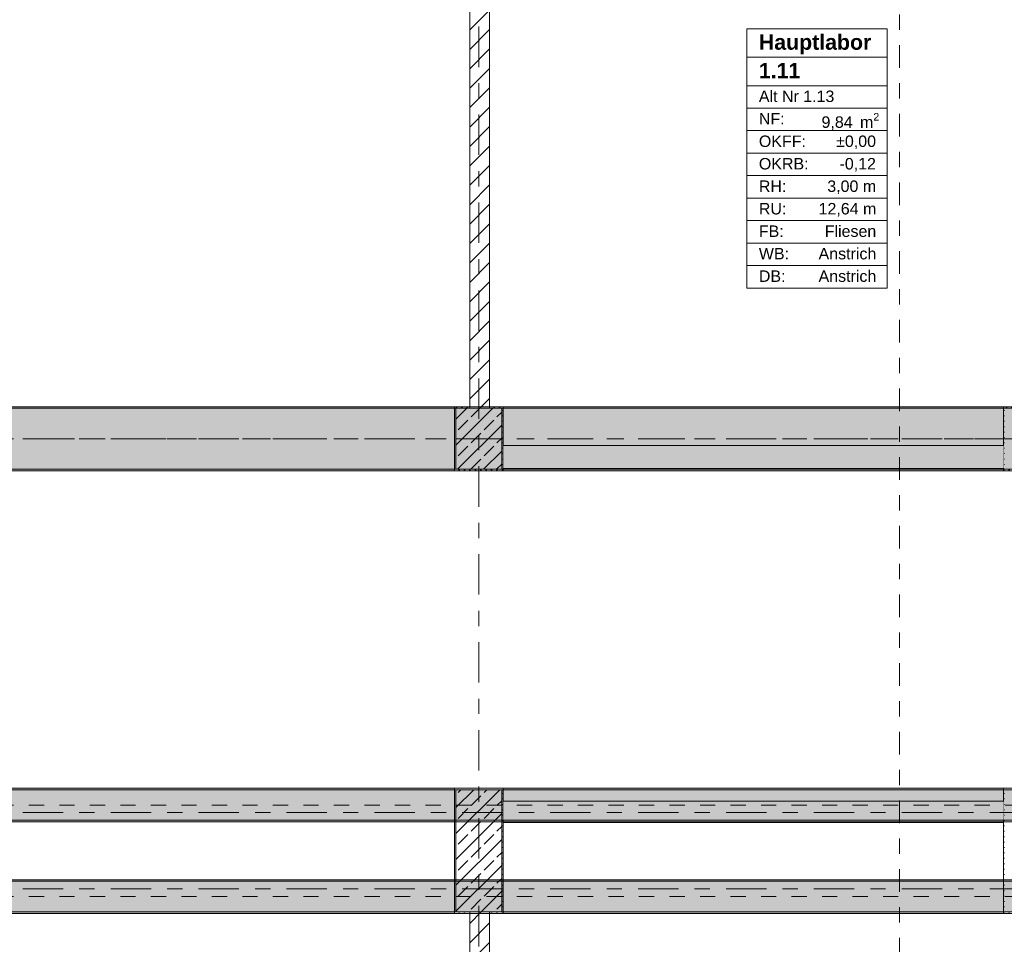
# Model space of a CAD drawing. Header units: metres. Extents: x -3.6 to 84.5, y -11 to 16.8.
# Tile 51 of 256: x 4.7 to 11.2, y 5 to 11. Entities that reach past the tile are written whole.
import ezdxf

# ---------------------------------------------------------------- set-up
doc = ezdxf.new("R2010")
doc.units = ezdxf.units.M
doc.header["$MEASUREMENT"] = 0
for name, pattern in [('Achse', [0.2, 0.1, -0.05, 0, -0.05]), ('Schnittlinie', [0.3, 0.15, -0.075, 0, -0.075]), ('Strichlinie doppelt', [0.546806, 0.264583, -0.105833, 0.070556, -0.105833]), ('Wipeout_Contour', [1, 0, -1])]:
    doc.linetypes.add(name, pattern=pattern)
for name, color, linetype in [('201a - Marker.Schnitt - optisch Grundriss', 7, 'Continuous'), ('401 - Zone.Raum_ Raumbegrenzung_ Whg.', 7, 'Continuous'), ('451 - Universal.Achsen Raster', 7, 'Continuous'), ('605 - Struktur.Wand Innen', 7, 'Continuous'), ('607 - Struktur.Stütze', 7, 'Continuous'), ('608 - Struktur.Träger', 7, 'Continuous')]:
    doc.layers.add(name, color=color, linetype=linetype)
doc.styles.add('ERSTELLTER_STIL_1', font='txt')
doc.styles.add('ERSTELLTER_STIL_2', font='txt')
pattern_1 = [(45, (0, 0), (-0.08485281, 0.08485281), []), (45, (-0.04243, 0.04243), (-0.08485281, 0.08485281), [0.09, -0.03])]
pattern_2 = [(45, (0, 0), (-0.01767767, 0.01767767), [0, -0.025])]
pattern_3 = [(45, (0, 0), (-0.0636396, 0.0636396), [])]

msp = doc.modelspace()

# ---------------------------------------------------------------- hatches: boundary and pattern name
at = {"layer": '607 - Struktur.Stütze', "linetype": 'Continuous', "lineweight": 0, "true_color": 0x000000}
h = msp.add_hatch(dxfattribs=at)
h.set_pattern_fill('Gips_0001', color=18, style=0, pattern_type=2)
h.set_pattern_definition(pattern_2)
h.paths.add_polyline_path([(7.57, 8.51), (7.57, 8.09), (7.89, 8.09), (7.89, 8.51), (7.8, 8.51), (7.8, 8.5), (7.88, 8.5), (7.88, 8.1), (7.58, 8.1), (7.58, 8.5), (7.67, 8.5), (7.67, 8.51)])
h = msp.add_hatch(dxfattribs=at)
h.set_pattern_fill('Beton__Stahlbeton_0001', color=18, style=0, pattern_type=2)
h.set_pattern_definition(pattern_1)
h.paths.add_polyline_path([(7.58, 8.1), (7.88, 8.1), (7.88, 8.5), (7.58, 8.5)])
h = msp.add_hatch(dxfattribs=at)
h.set_pattern_fill('Gips_0001', color=18, style=0, pattern_type=2)
h.set_pattern_definition(pattern_2)
h.paths.add_polyline_path([(11.17, 8.09), (11.49, 8.09), (11.49, 8.51), (11.41, 8.51), (11.41, 8.5), (11.48, 8.5), (11.48, 8.1), (11.18, 8.1), (11.18, 8.5), (11.27, 8.5), (11.27, 8.51), (11.17, 8.51)])
h = msp.add_hatch(dxfattribs=at)
h.set_pattern_fill('Gips_0001', color=18, style=0, pattern_type=2)
h.set_pattern_definition(pattern_2)
h.paths.add_polyline_path([(7.57, 6.01), (7.57, 5.19), (7.67, 5.19), (7.67, 5.2), (7.58, 5.2), (7.58, 6), (7.88, 6), (7.88, 5.2), (7.8, 5.2), (7.8, 5.19), (7.89, 5.19), (7.89, 6.01)])
h = msp.add_hatch(dxfattribs=at)
h.set_pattern_fill('Gips_0001', color=18, style=0, pattern_type=2)
h.set_pattern_definition(pattern_2)
h.paths.add_polyline_path([(11.17, 6.01), (11.17, 5.19), (11.24, 5.19), (11.24, 5.2), (11.18, 5.2), (11.18, 6), (11.48, 6), (11.48, 5.2), (11.405, 5.2), (11.405, 5.19), (11.49, 5.19), (11.49, 6.01)])
h = msp.add_hatch(dxfattribs=at)
h.set_pattern_fill('Beton__Stahlbeton_0001', color=18, style=0, pattern_type=2)
h.set_pattern_definition(pattern_1)
h.paths.add_polyline_path([(7.58, 5.2), (7.88, 5.2), (7.88, 6), (7.58, 6)])
at = {"layer": '608 - Struktur.Träger', "linetype": 'Continuous', "lineweight": 0, "true_color": 0x000000}
h = msp.add_hatch(dxfattribs=at)
h.set_pattern_fill('Gips_0001', color=18, style=0, pattern_type=2)
h.set_pattern_definition(pattern_2)
h.paths.add_polyline_path([(7.57, 8.51), (0.69, 8.51), (0.69, 8.5), (7.57, 8.5)])
h = msp.add_hatch(dxfattribs=at)
h.set_pattern_fill('Gips_0001', color=18, style=0, pattern_type=2)
h.set_pattern_definition(pattern_2)
h.paths.add_polyline_path([(11.17, 8.51), (7.89, 8.51), (7.89, 8.5), (11.17, 8.5)])
h = msp.add_hatch(dxfattribs=at)
h.set_pattern_fill('Gips_0001', color=18, style=0, pattern_type=2)
h.set_pattern_definition(pattern_2)
h.paths.add_polyline_path([(0.69, 8.1), (0.69, 8.09), (7.57, 8.09), (7.57, 8.1)])
h = msp.add_hatch(dxfattribs=at)
h.set_pattern_fill('Gips_0001', color=18, style=0, pattern_type=2)
h.set_pattern_definition(pattern_2)
h.paths.add_polyline_path([(0.69, 6.01), (0.69, 6), (7.57, 6), (7.57, 6.01)])
h = msp.add_hatch(dxfattribs=at)
h.set_pattern_fill('Gips_0001', color=18, style=0, pattern_type=2)
h.set_pattern_definition(pattern_2)
h.paths.add_polyline_path([(7.89, 6.01), (7.89, 6), (11.17, 6), (11.17, 6.01)])
h = msp.add_hatch(dxfattribs=at)
h.set_pattern_fill('Gips_0001', color=18, style=0, pattern_type=2)
h.set_pattern_definition(pattern_2)
h.paths.add_polyline_path([(0.69, 5.8), (0.69, 5.79), (7.57, 5.79), (7.57, 5.8)])
h = msp.add_hatch(dxfattribs=at)
h.set_pattern_fill('Gips_0001', color=18, style=0, pattern_type=2)
h.set_pattern_definition(pattern_2)
h.paths.add_polyline_path([(0.69, 5.4), (7.57, 5.4), (7.57, 5.41), (0.69, 5.41)])
h = msp.add_hatch(dxfattribs=at)
h.set_pattern_fill('Gips_0001', color=18, style=0, pattern_type=2)
h.set_pattern_definition(pattern_2)
h.paths.add_polyline_path([(7.89, 5.41), (7.89, 5.4), (11.17, 5.4), (11.17, 5.41)])
h = msp.add_hatch(dxfattribs=at)
h.set_pattern_fill('Gips_0001', color=18, style=0, pattern_type=2)
h.set_pattern_definition(pattern_2)
h.paths.add_polyline_path([(0.69, 5.2), (0.69, 5.19), (7.57, 5.19), (7.57, 5.2)])
h = msp.add_hatch(dxfattribs=at)
h.set_pattern_fill('Gips_0001', color=18, style=0, pattern_type=2)
h.set_pattern_definition(pattern_2)
h.paths.add_polyline_path([(11.17, 5.2), (7.89, 5.2), (7.89, 5.19), (11.17, 5.19)])

# ---------------------------------------------------------------- linework, layer by layer
at = {"layer": '401 - Zone.Raum_ Raumbegrenzung_ Whg.', "color": 7, "linetype": 'Continuous', "lineweight": 9}
for p, q in [((10.407, 10.9869), (9.4873, 10.9869)), ((9.4873, 10.9869), (9.4873, 9.2878)), ((9.4873, 10.9869), (10.407, 10.9869)), ((9.4873, 10.8003), (9.4873, 10.9869)), ((10.407, 9.2878), (10.407, 10.9869)), ((10.407, 10.9869), (10.407, 10.8003)), ((10.407, 10.8003), (9.4873, 10.8003)), ((9.4873, 10.8003), (10.407, 10.8003)), ((9.4873, 10.6137), (9.4873, 10.8003)), ((10.407, 10.8003), (10.407, 10.6137)), ((10.407, 10.6137), (9.4873, 10.6137)), ((9.4873, 10.6137), (10.407, 10.6137)), ((9.4873, 10.4664), (9.4873, 10.6137)), ((10.407, 10.6137), (10.407, 10.4664)), ((10.407, 10.4664), (9.4873, 10.4664)), ((9.4873, 10.4664), (10.407, 10.4664)), ((9.4873, 10.3191), (9.4873, 10.4664)), ((10.407, 10.4664), (10.407, 10.3191)), ((10.407, 10.3191), (9.4873, 10.3191)), ((9.4873, 10.3191), (10.407, 10.3191)), ((9.4873, 10.1717), (9.4873, 10.3191)), ((10.407, 10.3191), (10.407, 10.1717)), ((10.407, 10.1717), (9.4873, 10.1717)), ((9.4873, 10.1717), (10.407, 10.1717)), ((9.4873, 10.0244), (9.4873, 10.1717)), ((10.407, 10.1717), (10.407, 10.0244)), ((10.407, 10.0244), (9.4873, 10.0244)), ((9.4873, 10.0244), (10.407, 10.0244)), ((9.4873, 9.8771), (9.4873, 10.0244)), ((10.407, 10.0244), (10.407, 9.8771)), ((10.407, 9.8771), (9.4873, 9.8771)), ((9.4873, 9.8771), (10.407, 9.8771)), ((9.4873, 9.7298), (9.4873, 9.8771)), ((10.407, 9.8771), (10.407, 9.7298)), ((10.407, 9.7298), (9.4873, 9.7298)), ((9.4873, 9.7298), (10.407, 9.7298)), ((9.4873, 9.5825), (9.4873, 9.7298)), ((10.407, 9.7298), (10.407, 9.5825)), ((10.407, 9.5825), (9.4873, 9.5825)), ((9.4873, 9.5825), (10.407, 9.5825)), ((9.4873, 9.4351), (9.4873, 9.5825)), ((10.407, 9.5825), (10.407, 9.4351)), ((10.407, 9.4351), (9.4873, 9.4351)), ((9.4873, 9.4351), (10.407, 9.4351)), ((9.4873, 9.2878), (9.4873, 9.4351)), ((10.407, 9.4351), (10.407, 9.2878)), ((9.4873, 9.2878), (10.407, 9.2878)), ((10.407, 9.2878), (9.4873, 9.2878))]:
    msp.add_line(p, q, dxfattribs=at)
at = {"layer": '451 - Universal.Achsen Raster', "color": 160, "linetype": 'Strichlinie doppelt', "lineweight": 9, "true_color": 0x3232ff}
for p, q in [((64.935, 8.3), (-3.175, 8.3)), ((64.935, 5.35), (-3.175, 5.35))]:
    msp.add_line(p, q, dxfattribs=at)
at = {"layer": '607 - Struktur.Stütze', "color": 7, "linetype": 'Continuous', "lineweight": 5, "flags": 128}
for points in [[(7.67, 8.51), (7.57, 8.51), (7.57, 8.09), (7.89, 8.09), (7.89, 8.51), (7.8, 8.51)], [(11.27, 8.51), (11.17, 8.51), (11.17, 8.09), (11.49, 8.09), (11.49, 8.51), (11.41, 8.51)], [(7.8, 5.19), (7.89, 5.19), (7.89, 6.01), (7.57, 6.01), (7.57, 5.19), (7.67, 5.19)], [(11.405, 5.19), (11.49, 5.19), (11.49, 6.01), (11.17, 6.01), (11.17, 5.19), (11.24, 5.19)]]:
    msp.add_lwpolyline(points, dxfattribs=at)
at = {"layer": '607 - Struktur.Stütze', "color": 7, "linetype": 'Continuous', "lineweight": 13, "flags": 128}
for points in [[(7.58, 8.1), (7.88, 8.1), (7.88, 8.5), (7.58, 8.5)], [(7.58, 5.2), (7.88, 5.2), (7.88, 6), (7.58, 6)]]:
    msp.add_lwpolyline(points, close=True, dxfattribs=at)
at = {"layer": '608 - Struktur.Träger', "color": 7, "linetype": 'Continuous', "lineweight": 5}
for p, q in [((7.57, 8.51), (0.69, 8.51)), ((7.57, 8.51), (7.57, 8.5)), ((7.89, 8.51), (7.89, 8.5)), ((11.17, 8.51), (7.89, 8.51)), ((11.17, 8.51), (11.17, 8.5)), ((7.57, 8.09), (0.69, 8.09)), ((7.57, 8.1), (7.57, 8.09)), ((7.57, 6.01), (0.69, 6.01)), ((7.57, 6.01), (7.57, 6)), ((7.89, 6.01), (7.89, 6)), ((11.17, 6.01), (7.89, 6.01)), ((11.17, 6.01), (11.17, 6)), ((7.57, 5.79), (0.69, 5.79)), ((7.57, 5.8), (7.57, 5.79)), ((7.57, 5.41), (0.69, 5.41)), ((7.57, 5.41), (7.57, 5.4)), ((7.89, 5.41), (7.89, 5.4)), ((11.17, 5.41), (7.89, 5.41)), ((11.17, 5.41), (11.17, 5.4)), ((7.57, 5.19), (0.69, 5.19)), ((7.57, 5.2), (7.57, 5.19)), ((7.89, 5.2), (7.89, 5.19)), ((11.17, 5.19), (7.89, 5.19)), ((11.17, 5.2), (11.17, 5.19))]:
    msp.add_line(p, q, dxfattribs=at)
at = {"layer": '608 - Struktur.Träger', "color": 7, "linetype": 'Continuous', "lineweight": 13}
for p, q in [((7.57, 8.5), (0.69, 8.5)), ((11.17, 8.5), (7.89, 8.5)), ((11.49, 8.5), (11.17, 8.5)), ((0.38, 6.01), (61.88, 6.01)), ((7.57, 6), (0.69, 6)), ((7.89, 6), (7.57, 6)), ((11.17, 6), (7.89, 6)), ((11.49, 6), (11.17, 6)), ((0.38, 5.41), (61.88, 5.41)), ((7.57, 5.4), (0.69, 5.4)), ((7.89, 5.4), (7.57, 5.4)), ((11.17, 5.4), (7.89, 5.4)), ((11.49, 5.4), (11.17, 5.4))]:
    msp.add_line(p, q, dxfattribs=at)
at = {"layer": '608 - Struktur.Träger', "color": 7, "linetype": 'Achse', "lineweight": 9}
for p, q in [((0.38, 8.3), (61.88, 8.3)), ((0.38, 5.3), (61.88, 5.3))]:
    msp.add_line(p, q, dxfattribs=at)

# ---------------------------------------------------------------- texts
at = {"layer": '401 - Zone.Raum_ Raumbegrenzung_ Whg.', "color": 7, "lineweight": 9, "attachment_point": 1}
for s, insert, char_height, style in [('\\A1;{\\pqj;\\pt0;\\fArial|b1|i0|c0|p38;Hauptlabor }', (9.5659, 10.9493), 0.1, 'ERSTELLTER_STIL_1'), ('\\A1;{\\pqj;\\pt0;\\fArial|b1|i0|c0|p38;}', (10.3284, 10.9722), 0.1, 'ERSTELLTER_STIL_1'), ('\\A1;{\\pqj;\\pt0;\\fArial|b1|i0|c0|p38;}', (10.3284, 10.7856), 0.1, 'ERSTELLTER_STIL_1'), ('\\A1;{\\pql;\\pt0;\\fArial|b1|i0|c0|p38;1.11}', (9.5659, 10.7627), 0.1, 'ERSTELLTER_STIL_1'), ('\\A1;{\\pqj;\\pt0;\\fArial|b0|i0|c0|p38;}', (10.3284, 10.599), 0.075, 'ERSTELLTER_STIL_2'), ('\\A1;{\\pqj;\\pt0;\\fArial|b0|i0|c0|p38;Alt Nr 1.13}', (9.5659, 10.5818), 0.075, 'ERSTELLTER_STIL_2'), ('\\A1;{\\pqj;\\pt0;\\fArial|b0|i0|c0|p38;NF: }', (9.5659, 10.4345), 0.075, 'ERSTELLTER_STIL_2'), ('\\A1;{\\pql;\\pt0,0.05;\\fArial|b0|i0|c0|p38;9,84\\fArial|b0|i0|c0|p38;\\A1{\\H.66x;\\S^  ;}\\fArial|b0|i0|c0|p38; m\\fArial|b0|i0|c0|p38;\\A1{\\H.66x;\\S2^  ;}}', (9.9768, 10.4345), 0.075, 'ERSTELLTER_STIL_2'), ('\\A1;{\\pqj;\\pt0;\\fArial|b0|i0|c0|p38;OKFF: }', (9.5659, 10.2872), 0.075, 'ERSTELLTER_STIL_2'), ('\\A1;{\\pqj;\\pt0;\\fArial|b0|i0|c0|p38;±0,00}', (10.0726, 10.2872), 0.075, 'ERSTELLTER_STIL_2'), ('\\A1;{\\pqj;\\pt0;\\fArial|b0|i0|c0|p38;OKRB: }', (9.5659, 10.1399), 0.075, 'ERSTELLTER_STIL_2'), ('\\A1;{\\pqj;\\pt0;\\fArial|b0|i0|c0|p38;-0,12}', (10.0946, 10.1399), 0.075, 'ERSTELLTER_STIL_2'), ('\\A1;{\\pqj;\\pt0;\\fArial|b0|i0|c0|p38;RH: }', (9.5659, 9.9926), 0.075, 'ERSTELLTER_STIL_2'), ('\\A1;{\\pqj;\\pt0;\\fArial|b0|i0|c0|p38;3,00 m}', (10.0144, 9.9926), 0.075, 'ERSTELLTER_STIL_2'), ('\\A1;{\\pqj;\\pt0;\\fArial|b0|i0|c0|p38;RU: }', (9.5659, 9.8452), 0.075, 'ERSTELLTER_STIL_2'), ('\\A1;{\\pqj;\\pt0;\\fArial|b0|i0|c0|p38;12,64 m}', (9.9574, 9.8452), 0.075, 'ERSTELLTER_STIL_2'), ('\\A1;{\\pqj;\\pt0;\\fArial|b0|i0|c0|p38;FB: }', (9.5659, 9.6979), 0.075, 'ERSTELLTER_STIL_2'), ('\\A1;{\\pqj;\\pt0;\\fArial|b0|i0|c0|p38;Fliesen}', (9.9979, 9.6979), 0.075, 'ERSTELLTER_STIL_2'), ('\\A1;{\\pqj;\\pt0;\\fArial|b0|i0|c0|p38;Anstrich}', (9.9574, 9.5506), 0.075, 'ERSTELLTER_STIL_2'), ('\\A1;{\\pqj;\\pt0;\\fArial|b0|i0|c0|p38;WB: }', (9.5659, 9.5506), 0.075, 'ERSTELLTER_STIL_2'), ('\\A1;{\\pqj;\\pt0;\\fArial|b0|i0|c0|p38;DB: }', (9.5659, 9.4033), 0.075, 'ERSTELLTER_STIL_2'), ('\\A1;{\\pqj;\\pt0;\\fArial|b0|i0|c0|p38;Anstrich}', (9.9574, 9.4033), 0.075, 'ERSTELLTER_STIL_2')]:
    msp.add_mtext(s, dxfattribs=dict(at, insert=insert, char_height=char_height, style=style))

# ---------------------------------------------------------------- next in the draw order: wipeouts: each hides what was drawn before it
at = {"color": 254, "linetype": 'Wipeout_Contour', "lineweight": 0, "ltscale": 51.072813}
msp.add_wipeout([(7.67, 11.775), (7.67, 8.5), (7.8, 8.5), (7.8, 11.775)], dxfattribs=at).dxf.layer = '605 - Struktur.Wand Innen'
at = {"color": 254, "linetype": 'Wipeout_Contour', "lineweight": 0, "ltscale": 50.326305}
msp.add_wipeout([(11.17, 8.2555), (7.89, 8.2555), (7.89, 8.105), (11.17, 8.105)], dxfattribs=at).dxf.layer = '605 - Struktur.Wand Innen'
at = {"color": 254, "linetype": 'Wipeout_Contour', "lineweight": 0, "ltscale": 44.781117}
msp.add_wipeout([(7.89, 5.7845), (11.17, 5.7845), (11.17, 5.925), (7.89, 5.925)], dxfattribs=at).dxf.layer = '605 - Struktur.Wand Innen'
at = {"color": 254, "linetype": 'Wipeout_Contour', "lineweight": 0, "ltscale": 34.461651}
msp.add_wipeout([(7.8, 5.2), (7.67, 5.2), (7.67, 1.855), (7.8, 1.855)], dxfattribs=at).dxf.layer = '605 - Struktur.Wand Innen'

# ---------------------------------------------------------------- next in the draw order: hatches: boundary and pattern name
at = {"layer": '605 - Struktur.Wand Innen', "linetype": 'Continuous', "lineweight": 0, "true_color": 0x000000}
h = msp.add_hatch(dxfattribs=at)
h.set_pattern_fill('MW_Ziegel_0001', color=18, style=0, pattern_type=2)
h.set_pattern_definition(pattern_3)
h.paths.add_polyline_path([(7.67, 11.775), (7.67, 8.5), (7.8, 8.5), (7.8, 11.775)])
h = msp.add_hatch(dxfattribs=at)
h.set_pattern_fill('MW_Ziegel_0001', color=18, style=0, pattern_type=2)
h.set_pattern_definition(pattern_3)
h.paths.add_polyline_path([(7.8, 5.2), (7.67, 5.2), (7.67, 1.855), (7.8, 1.855)])
at = {"layer": '608 - Struktur.Träger', "linetype": 'Continuous', "lineweight": 0, "true_color": 0x000000}
h = msp.add_hatch(dxfattribs=at)
h.set_pattern_fill('Beton__Stahlbeton_0001', color=18, style=0, pattern_type=2)
h.set_pattern_definition(pattern_1)
h.paths.add_polyline_path([(0.69, 8.5), (0.38, 8.5), (0.38, 8.1), (0.69, 8.1), (7.57, 8.1), (7.89, 8.1), (11.17, 8.1), (11.49, 8.1), (14.77, 8.1), (15.09, 8.1), (18.37, 8.1), (18.69, 8.1), (25.57, 8.1), (25.89, 8.1), (32.77, 8.1), (33.09, 8.1), (39.97, 8.1), (40.29, 8.1), (47.17, 8.1), (47.49, 8.1), (50.77, 8.1), (51.09, 8.1), (54.37, 8.1), (54.69, 8.1), (61.57, 8.1), (61.88, 8.1), (61.88, 8.5), (61.57, 8.5), (58.08, 8.5), (58.03, 8.5), (54.69, 8.5), (54.37, 8.5), (51.09, 8.5), (50.77, 8.5), (47.49, 8.5), (47.17, 8.5), (43.8, 8.5), (43.65, 8.5), (40.29, 8.5), (39.97, 8.5), (36.59, 8.5), (36.4575, 8.5), (33.09, 8.5), (32.77, 8.5), (29.3875, 8.5), (29.255, 8.5), (25.89, 8.5), (25.57, 8.5), (22.25, 8.5), (22.03, 8.5), (18.69, 8.5), (18.37, 8.5), (15.09, 8.5), (14.77, 8.5), (11.49, 8.5), (11.17, 8.5), (7.89, 8.5), (7.57, 8.5)])
h = msp.add_hatch(dxfattribs=at)
h.set_pattern_fill('Gips_0001', color=18, style=0, pattern_type=2)
h.set_pattern_definition(pattern_2)
h.paths.add_polyline_path([(7.89, 8.09), (11.17, 8.09), (11.17, 8.1), (7.89, 8.1)])
h = msp.add_hatch(dxfattribs=at)
h.set_pattern_fill('Beton__Stahlbeton_0001', color=18, style=0, pattern_type=2)
h.set_pattern_definition(pattern_1)
h.paths.add_polyline_path([(0.38, 5.8), (0.69, 5.8), (7.57, 5.8), (7.89, 5.8), (11.17, 5.8), (11.49, 5.8), (18.37, 5.8), (18.69, 5.8), (25.57, 5.8), (25.89, 5.8), (32.77, 5.8), (33.09, 5.8), (36.46, 5.8), (36.6, 5.8), (39.97, 5.8), (40.29, 5.8), (45.42, 5.8), (45.69, 5.8), (47.17, 5.8), (47.49, 5.8), (48.915, 5.8), (50.865, 5.8), (54.37, 5.8), (54.69, 5.8), (61.57, 5.8), (61.88, 5.8), (61.88, 6), (61.57, 6), (54.69, 6), (54.37, 6), (47.49, 6), (47.17, 6), (40.29, 6), (39.97, 6), (33.09, 6), (32.77, 6), (25.89, 6), (25.57, 6), (18.69, 6), (18.37, 6), (11.49, 6), (11.17, 6), (7.89, 6), (7.57, 6), (0.69, 6), (0.38, 6)])
h = msp.add_hatch(dxfattribs=at)
h.set_pattern_fill('Gips_0001', color=18, style=0, pattern_type=2)
h.set_pattern_definition(pattern_2)
h.paths.add_polyline_path([(11.17, 5.8), (7.89, 5.8), (7.89, 5.79), (11.17, 5.79)])
h = msp.add_hatch(dxfattribs=at)
h.set_pattern_fill('Beton__Stahlbeton_0001', color=18, style=0, pattern_type=2)
h.set_pattern_definition(pattern_1)
h.paths.add_polyline_path([(0.69, 5.4), (0.38, 5.4), (0.38, 5.2), (0.69, 5.2), (7.57, 5.2), (7.89, 5.2), (11.17, 5.2), (11.49, 5.2), (18.37, 5.2), (18.69, 5.2), (25.57, 5.2), (25.89, 5.2), (29.17, 5.2), (29.49, 5.2), (32.77, 5.2), (33.09, 5.2), (36.46, 5.2), (36.6, 5.2), (39.97, 5.2), (40.29, 5.2), (45.42, 5.2), (47.49, 5.2), (54.37, 5.2), (54.69, 5.2), (61.57, 5.2), (61.88, 5.2), (61.88, 5.4), (61.57, 5.4), (54.69, 5.4), (54.37, 5.4), (47.49, 5.4), (47.17, 5.4), (45.69, 5.4), (45.42, 5.4), (40.29, 5.4), (39.97, 5.4), (36.6, 5.4), (36.46, 5.4), (33.09, 5.4), (32.77, 5.4), (29.49, 5.4), (29.17, 5.4), (25.89, 5.4), (25.57, 5.4), (18.69, 5.4), (18.37, 5.4), (11.49, 5.4), (11.17, 5.4), (7.89, 5.4), (7.57, 5.4)])

# ---------------------------------------------------------------- next in the draw order: linework, layer by layer
at = {"layer": '201a - Marker.Schnitt - optisch Grundriss', "color": 7, "linetype": 'Schnittlinie', "lineweight": 13}
msp.add_line((10.488, 14.48), (10.488, -0.78), dxfattribs=at)
at = {"layer": '451 - Universal.Achsen Raster', "color": 160, "linetype": 'Strichlinie doppelt', "lineweight": 9, "true_color": 0x3232ff}
for p, q in [((7.73, -10.585), (7.73, 16.355)), ((64.935, 5.85), (-3.175, 5.85))]:
    msp.add_line(p, q, dxfattribs=at)
at = {"layer": '605 - Struktur.Wand Innen', "color": 7, "linetype": 'Continuous', "lineweight": 18, "flags": 128}
for points in [[(7.67, 11.775), (7.67, 8.5)], [(7.8, 8.5), (7.8, 11.1055)], [(7.67, 5.2), (7.67, 1.855)], [(7.8, 1.855), (7.8, 5.2)]]:
    msp.add_lwpolyline(points, dxfattribs=at)
at = {"layer": '605 - Struktur.Wand Innen', "color": 7, "linetype": 'Continuous', "lineweight": 13, "flags": 128}
for points in [[(11.17, 8.2555), (7.89, 8.2555)], [(7.89, 8.105), (11.17, 8.105)], [(11.17, 5.925), (7.89, 5.925)], [(7.89, 5.7845), (11.17, 5.7845)]]:
    msp.add_lwpolyline(points, dxfattribs=at)
at = {"layer": '608 - Struktur.Träger', "color": 7, "linetype": 'Continuous', "lineweight": 13}
for p, q in [((0.38, 8.51), (61.88, 8.51)), ((7.89, 8.5), (7.57, 8.5)), ((0.38, 8.09), (61.88, 8.09)), ((0.38, 5.79), (61.88, 5.79)), ((0.38, 5.19), (61.88, 5.19))]:
    msp.add_line(p, q, dxfattribs=at)
at = {"layer": '608 - Struktur.Träger', "color": 7, "linetype": 'Continuous', "lineweight": 5}
for p, q in [((7.89, 8.1), (7.89, 8.09)), ((11.17, 8.09), (7.89, 8.09)), ((11.17, 8.1), (11.17, 8.09)), ((7.89, 5.8), (7.89, 5.79)), ((11.17, 5.79), (7.89, 5.79)), ((11.17, 5.8), (11.17, 5.79))]:
    msp.add_line(p, q, dxfattribs=at)
at = {"layer": '608 - Struktur.Träger', "color": 7, "linetype": 'Achse', "lineweight": 9}
msp.add_line((0.38, 5.9), (61.88, 5.9), dxfattribs=at)
at = {"layer": '608 - Struktur.Träger', "color": 7, "linetype": 'Continuous', "lineweight": 13, "flags": 128}
for points in [[(61.88, 8.1), (61.57, 8.1), (54.69, 8.1), (54.37, 8.1), (51.09, 8.1), (50.77, 8.1), (47.49, 8.1), (47.17, 8.1), (40.29, 8.1), (39.97, 8.1), (33.09, 8.1), (32.77, 8.1), (25.89, 8.1), (25.57, 8.1), (18.69, 8.1), (18.37, 8.1), (15.09, 8.1), (14.77, 8.1), (11.49, 8.1), (11.17, 8.1), (7.89, 8.1), (7.57, 8.1), (0.69, 8.1), (0.38, 8.1)], [(54.69, 5.8), (54.37, 5.8), (50.865, 5.8), (48.915, 5.8), (47.49, 5.8), (47.17, 5.8), (45.69, 5.8), (45.42, 5.8), (40.29, 5.8), (39.97, 5.8), (36.6, 5.8), (36.46, 5.8), (33.09, 5.8), (32.77, 5.8), (25.89, 5.8), (25.57, 5.8), (18.69, 5.8), (18.37, 5.8), (11.49, 5.8), (11.17, 5.8), (7.89, 5.8), (7.57, 5.8), (0.69, 5.8), (0.38, 5.8)], [(61.88, 5.2), (61.57, 5.2), (54.69, 5.2), (54.37, 5.2), (47.49, 5.2), (45.42, 5.2), (40.29, 5.2), (39.97, 5.2), (36.6, 5.2), (36.46, 5.2), (33.09, 5.2), (32.77, 5.2), (29.49, 5.2), (29.17, 5.2), (25.89, 5.2), (25.57, 5.2), (18.69, 5.2), (18.37, 5.2), (11.49, 5.2), (11.17, 5.2), (7.89, 5.2), (7.57, 5.2), (0.69, 5.2), (0.38, 5.2)]]:
    msp.add_lwpolyline(points, dxfattribs=at)

doc.saveas('drawing.dxf')
